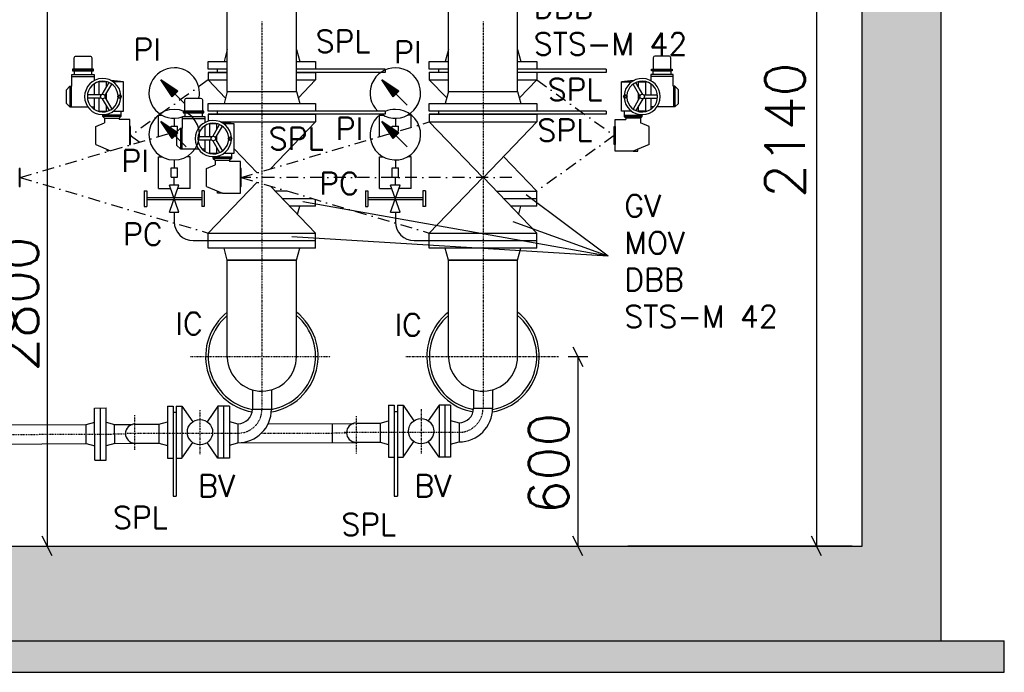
# Model space of a CAD drawing. Header units: millimetres. Extents: x -197187 to 241957296, y -45270 to 70505.
# Tile 15 of 116: x -41744 to -38627, y -34554 to -32487. Entities that reach past the tile are written whole.
import ezdxf
from ezdxf.enums import TextEntityAlignment as Align

# ---------------------------------------------------------------- set-up
doc = ezdxf.new("R2010")
doc.units = ezdxf.units.MM
doc.header["$LTSCALE"] = 0.5
doc.linetypes.add('DASHDOT', pattern=[1, 0.5, -0.25, 0, -0.25])
for name, color, linetype in [('21', 7, 'Continuous'), ('41', 7, 'Continuous'), ('BEMAßUNG', 7, 'Continuous'), ('P-MU050ENTL', 7, 'Continuous'), ('P-MU150AUSL', 7, 'Continuous'), ('P-MU150EINL', 7, 'Continuous'), ('P-MU200EINL', 7, 'Continuous')]:
    doc.layers.add(name, color=color, linetype=linetype)
doc.styles.add('ROMANS', font='ROMANS', dxfattribs={"height": 0.2})

msp = doc.modelspace()

# ---------------------------------------------------------------- hatches: boundary and pattern name
at = {"lineweight": 5}
h = msp.add_hatch(dxfattribs=at)
h.set_pattern_fill('ANSI33', color=256, scale=25)
h.set_pattern_definition([(45, (0, -547.8195476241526), (-112.2532015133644, 112.2532015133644), []), (45, (112.25325, -547.8195476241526), (-112.2532015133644, 112.2532015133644), [79.375, -39.6875])])
h.paths.add_polyline_path([(-51726.93366847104, -29453.81965384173), (-51706.93366847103, -29433.81965384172), (-51496.93366847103, -29433.81965384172), (-51476.93366847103, -29453.81965384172), (-51476.93366847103, -34153.71763020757), (-39076.93366847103, -34153.71763020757), (-39076.93366847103, -29453.81965384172), (-39056.93366847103, -29433.81965384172), (-38846.93366847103, -29433.81965384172), (-38826.93366847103, -29453.81965384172), (-38826.93366847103, -34453.71763020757), (-51726.93366847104, -34453.71763020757)])
h = msp.add_hatch(dxfattribs=at)
h.set_pattern_fill('ANSI36', color=256, scale=10)
h.set_pattern_definition([(45, (0, -99923.99949339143), (16.83798022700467, 61.73926083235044), [79.375, -15.875, 0, -15.875])])
h.paths.add_polyline_path([(-38626.93366847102, -34453.71763020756), (-51926.93366847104, -34453.71763020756), (-51926.93366847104, -34553.71763020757), (-38626.93366847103, -34553.71763020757)])

# ---------------------------------------------------------------- linework, layer by layer
for p, q in [((-41578.66805880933, -32697.53666373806), (-41578.66805880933, -32660.70526057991)), ((-41578.66805880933, -32660.70526057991), (-41507.70165124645, -32660.70526057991)), ((-41576.1344791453, -32646.42806611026), (-41510.23523091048, -32646.42806611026)), ((-41507.70165124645, -32660.70526057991), (-41507.70165124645, -32679.95436004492)), ((-39675.26072430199, -32660.69079679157), (-39746.22713186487, -32660.69079679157)), ((-39746.22713186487, -32660.69079679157), (-39746.22713186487, -32679.93989625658)), ((-39677.79430396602, -32646.41360232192), (-39743.69355220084, -32646.41360232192)), ((-39675.26072430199, -32697.52219994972), (-39675.26072430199, -32660.69079679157)), ((-41578.66805880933, -32666.43562999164), (-41507.70165124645, -32666.43562999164)), ((-41507.70165124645, -32689.96166236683), (-41507.70165124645, -32725.48628785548)), ((-41492.13948069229, -32725.48628785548), (-41492.13948069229, -32683.83744038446)), ((-41482.4711870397, -32723.59089396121), (-41460.78345401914, -32686.0266384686)), ((-41473.81093300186, -32728.59089396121), (-41452.12319998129, -32691.0266384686)), ((-41469.21800304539, -32700.635705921), (-41469.21800304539, -32683.83744038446)), ((-39780.11785010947, -32728.57643017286), (-39801.80558313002, -32691.01217468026)), ((-39771.45759607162, -32723.57643017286), (-39793.14532909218, -32686.01217468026)), ((-39784.71078006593, -32700.62124213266), (-39784.71078006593, -32683.82297659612)), ((-39761.78930241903, -32725.47182406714), (-39761.78930241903, -32683.82297659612)), ((-39675.26072430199, -32666.4211662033), (-39746.22713186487, -32666.4211662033)), ((-39746.22713186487, -32689.94719857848), (-39746.22713186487, -32725.47182406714)), ((-41584.39842822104, -32697.53666373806), (-41595.8591670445, -32708.99740256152)), ((-41595.8591670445, -32751.97517314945), (-41595.8591670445, -32708.99740256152)), ((-41584.39842822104, -32697.53666373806), (-41578.66805880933, -32697.53666373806)), ((-41584.39842822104, -32697.53666373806), (-41584.39842822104, -32763.4359119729)), ((-41580.18270642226, -32697.53666373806), (-41580.18270642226, -32763.4359119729)), ((-41469.21800304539, -32740.33686978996), (-41469.21800304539, -32720.635705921)), ((-39784.71078006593, -32740.32240600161), (-39784.71078006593, -32720.62124213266)), ((-39669.53035489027, -32697.52219994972), (-39675.26072430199, -32697.52219994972)), ((-39673.74607668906, -32697.52219994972), (-39673.74607668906, -32763.42144818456)), ((-39669.53035489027, -32697.52219994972), (-39658.06961606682, -32708.98293877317)), ((-39669.53035489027, -32697.52219994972), (-39669.53035489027, -32763.42144818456)), ((-39658.06961606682, -32751.9607093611), (-39658.06961606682, -32708.98293877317)), ((-41584.39842822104, -32763.4359119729), (-41595.8591670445, -32751.97517314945)), ((-41485.75410556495, -32725.48628785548), (-41529.12957160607, -32725.48628785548)), ((-41485.75410556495, -32735.48628785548), (-41529.12957160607, -32735.48628785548)), ((-41507.70165124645, -32735.48628785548), (-41507.70165124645, -32771.01091334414)), ((-41492.13948069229, -32777.1351353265), (-41492.13948069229, -32735.48628785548)), ((-41482.4711870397, -32737.38168174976), (-41460.78345401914, -32774.94593724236)), ((-41473.81093300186, -32732.38168174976), (-41452.12319998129, -32769.94593724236)), ((-39780.11785010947, -32732.36721796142), (-39801.80558313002, -32769.93147345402)), ((-39771.45759607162, -32737.36721796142), (-39793.14532909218, -32774.93147345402)), ((-39768.17467754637, -32725.47182406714), (-39724.79921150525, -32725.47182406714)), ((-39768.17467754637, -32735.47182406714), (-39724.79921150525, -32735.47182406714)), ((-39761.78930241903, -32777.12067153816), (-39761.78930241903, -32735.47182406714)), ((-39746.22713186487, -32735.47182406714), (-39746.22713186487, -32770.99644955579)), ((-39669.53035489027, -32763.42144818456), (-39658.06961606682, -32751.9607093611)), ((-41584.39842822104, -32763.4359119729), (-41527.5619545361, -32763.4359119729)), ((-41516.55080861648, -32763.4359119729), (-41507.70165124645, -32763.4359119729)), ((-41469.21800304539, -32777.1351353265), (-41469.21800304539, -32760.33686978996)), ((-41226.13781285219, -32779.42806611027), (-41160.23856461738, -32779.42806611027)), ((-39784.71078006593, -32777.12067153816), (-39784.71078006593, -32760.32240600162)), ((-39737.37797449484, -32763.42144818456), (-39746.22713186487, -32763.42144818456)), ((-39669.53035489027, -32763.42144818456), (-39726.36682857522, -32763.42144818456)), ((-41502.4541456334, -32825.03738314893), (-41474.9483724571, -32813.31617298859)), ((-41423.3750477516, -32789.67911537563), (-41480.67874186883, -32789.67911537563)), ((-41480.67874186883, -32793.45868371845), (-41474.9483724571, -32799.18905313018)), ((-41474.9483724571, -32799.18905313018), (-41429.10541716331, -32799.18905313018)), ((-41474.9483724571, -32799.18905313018), (-41474.9483724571, -32813.31617298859)), ((-41423.3750477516, -32793.45868371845), (-41429.10541716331, -32799.18905313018)), ((-41429.10541716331, -32799.18905313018), (-41429.10541716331, -32803.54849785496)), ((-41228.67139251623, -32830.53666373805), (-41228.67139251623, -32793.70526057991)), ((-41228.67139251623, -32793.70526057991), (-41157.70498495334, -32793.70526057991)), ((-41228.67139251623, -32799.43562999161), (-41157.70498495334, -32799.43562999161)), ((-41157.70498495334, -32793.70526057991), (-41157.70498495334, -32812.95436004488)), ((-41142.14281439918, -32858.48628785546), (-41142.14281439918, -32816.83744038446)), ((-41119.22133675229, -32833.63570592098), (-41119.22133675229, -32816.83744038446)), ((-39830.55373535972, -32789.66465158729), (-39773.25004124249, -32789.66465158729)), ((-39830.55373535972, -32793.4442199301), (-39824.823365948, -32799.17458934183)), ((-39778.98041065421, -32799.17458934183), (-39824.823365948, -32799.17458934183)), ((-39824.823365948, -32799.17458934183), (-39824.823365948, -32803.53403406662)), ((-39773.25004124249, -32793.4442199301), (-39778.98041065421, -32799.17458934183)), ((-39778.98041065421, -32799.17458934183), (-39778.98041065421, -32813.30170920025)), ((-39751.47463747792, -32825.02291936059), (-39778.98041065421, -32813.30170920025)), ((-41502.4541456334, -32882.34107726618), (-41502.4541456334, -32825.03738314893)), ((-41234.40176192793, -32830.53666373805), (-41245.86250075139, -32841.99740256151)), ((-41245.86250075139, -32884.97517314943), (-41245.86250075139, -32841.99740256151)), ((-41234.40176192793, -32830.53666373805), (-41228.67139251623, -32830.53666373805)), ((-41234.40176192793, -32830.53666373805), (-41234.40176192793, -32896.43591197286)), ((-41230.18604012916, -32830.53666373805), (-41230.18604012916, -32896.43591197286)), ((-41157.70498495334, -32822.96166236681), (-41157.70498495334, -32858.48628785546)), ((-41132.47452074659, -32856.59089396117), (-41110.78678772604, -32819.02663846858)), ((-41123.81426670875, -32861.59089396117), (-41102.12653368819, -32824.02663846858)), ((-39751.47463747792, -32882.32661347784), (-39751.47463747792, -32825.02291936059)), ((-41135.75743927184, -32858.48628785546), (-41179.13290531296, -32858.48628785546)), ((-41135.75743927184, -32868.48628785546), (-41179.13290531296, -32868.48628785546)), ((-41157.70498495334, -32868.48628785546), (-41157.70498495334, -32904.01091334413)), ((-41142.14281439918, -32910.13513532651), (-41142.14281439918, -32868.48628785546)), ((-41132.47452074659, -32870.38168174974), (-41110.78678772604, -32907.94593724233)), ((-41123.81426670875, -32865.38168174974), (-41102.12653368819, -32902.94593724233)), ((-41119.22133675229, -32873.33686978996), (-41119.22133675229, -32853.63570592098)), ((-41502.4541456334, -32882.34107726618), (-41456.14861312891, -32902.07354850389)), ((-41467.17907631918, -32903.82996256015), (-41467.17907631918, -32897.37306703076)), ((-41462.09120375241, -32903.82996256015), (-41467.17907631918, -32903.82996256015)), ((-41234.40176192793, -32896.43591197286), (-41245.86250075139, -32884.97517314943)), ((-41234.40176192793, -32896.43591197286), (-41177.565288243, -32896.43591197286)), ((-41166.55414232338, -32896.43591197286), (-41157.70498495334, -32896.43591197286)), ((-41119.22133675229, -32910.13513532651), (-41119.22133675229, -32893.33686978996)), ((-39751.47463747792, -32882.32661347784), (-39801.9018883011, -32903.81549877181)), ((-39801.9018883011, -32903.81549877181), (-39786.74970679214, -32903.81549877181)), ((-39786.74970679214, -32903.81549877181), (-39786.74970679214, -32897.35860324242)), ((-41073.37838145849, -32922.67911537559), (-41130.68207557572, -32922.67911537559)), ((-41130.68207557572, -32926.45868371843), (-41124.95170616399, -32932.18905313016)), ((-41124.95170616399, -32932.18905313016), (-41079.10875087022, -32932.18905313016)), ((-41124.95170616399, -32932.18905313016), (-41124.95170616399, -32946.31617298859)), ((-41073.37838145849, -32926.45868371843), (-41079.10875087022, -32932.18905313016)), ((-41079.10875087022, -32932.18905313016), (-41079.10875087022, -32936.54849785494)), ((-41152.45747934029, -32958.03738314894), (-41124.95170616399, -32946.31617298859)), ((-41152.45747934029, -33015.34107726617), (-41152.45747934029, -32958.03738314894)), ((-41152.45747934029, -33015.34107726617), (-41102.03022851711, -33036.82996256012)), ((-41117.18241002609, -33036.82996256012), (-41117.18241002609, -33030.37306703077)), ((-41102.03022851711, -33036.82996256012), (-41117.18241002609, -33036.82996256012))]:
    msp.add_line(p, q)
for points in [[(-41570.91807230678, -32643.5628814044), (-41570.91807230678, -32608.0330456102, -0.414213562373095), (-41565.18770289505, -32602.30267619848), (-41521.18200716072, -32602.30267619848, -0.414213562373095), (-41515.45163774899, -32608.0330456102), (-41515.45163774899, -32643.5628814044)], [(-39683.01071080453, -32643.54841761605), (-39683.01071080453, -32608.01858182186, 0.414213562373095), (-39688.74108021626, -32602.28821241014), (-39732.7467759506, -32602.28821241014, 0.414213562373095), (-39738.47714536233, -32608.01858182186), (-39738.47714536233, -32643.54841761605)], [(-41220.92140601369, -32776.56288140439), (-41220.92140601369, -32741.03304561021, -0.414213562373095), (-41215.19103660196, -32735.30267619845), (-41171.18534086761, -32735.30267619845, -0.414213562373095), (-41165.45497145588, -32741.03304561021), (-41165.45497145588, -32776.56288140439)]]:
    msp.add_lwpolyline(points, format="xyb", close=True)
for points in [[(-41510.23523091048, -32649.29325081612), (-41510.23523091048, -32643.5628814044), (-41576.1344791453, -32643.5628814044), (-41576.1344791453, -32649.29325081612)], [(-41515.45163774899, -32660.70526057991), (-41515.45163774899, -32649.29325081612), (-41570.91807230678, -32649.29325081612), (-41570.91807230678, -32660.70526057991)], [(-39743.69355220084, -32649.27878702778), (-39743.69355220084, -32643.54841761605), (-39677.79430396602, -32643.54841761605), (-39677.79430396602, -32649.27878702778)], [(-39738.47714536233, -32660.69079679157), (-39738.47714536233, -32649.27878702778), (-39683.01071080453, -32649.27878702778), (-39683.01071080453, -32660.69079679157)], [(-41160.23856461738, -32782.29325081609), (-41160.23856461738, -32776.56288140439), (-41226.13781285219, -32776.56288140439), (-41226.13781285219, -32782.29325081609)], [(-41165.45497145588, -32793.70526057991), (-41165.45497145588, -32782.29325081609), (-41220.92140601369, -32782.29325081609), (-41220.92140601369, -32793.70526057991)], [(-41392.43105292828, -32882.34107726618), (-41392.43105292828, -32825.03738314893), (-41394.72320069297, -32825.03738314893), (-41394.72320069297, -32882.34107726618)], [(-39861.49773018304, -32882.32661347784), (-39861.49773018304, -32825.02291936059), (-39859.20558241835, -32825.02291936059), (-39859.20558241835, -32882.32661347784)], [(-41742.43438663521, -33015.34107726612), (-41742.43438663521, -32958.03738314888), (-41744.72653439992, -32958.03738314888), (-41744.72653439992, -33015.34107726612)], [(-41042.43438663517, -33015.34107726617), (-41042.43438663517, -32958.03738314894), (-41044.72653439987, -32958.03738314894), (-41044.72653439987, -33015.34107726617)]]:
    msp.add_lwpolyline(points, close=True)
for points in [[(-41466.66560760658, -32683.83744038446), (-41494.69187613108, -32683.83744038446)], [(-41447.39814107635, -32777.1351353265), (-41414.77949363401, -32777.1351353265), (-41414.77949363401, -32683.83744038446), (-41447.39814107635, -32683.83744038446)], [(-39806.53064203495, -32777.12067153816), (-39839.14928947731, -32777.12067153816), (-39839.14928947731, -32683.82297659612), (-39806.53064203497, -32683.82297659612)], [(-39787.26317550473, -32683.82297659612), (-39759.23690698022, -32683.82297659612)], [(-41494.69187613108, -32777.1351353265), (-41466.66560760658, -32777.1351353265)], [(-41423.3750477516, -32777.1351353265), (-41423.3750477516, -32793.45868371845), (-41480.67874186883, -32793.45868371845), (-41480.67874186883, -32787.78998197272)], [(-41480.67874186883, -32779.19442785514), (-41480.67874186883, -32777.1351353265)], [(-39830.55373535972, -32777.12067153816), (-39830.55373535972, -32793.4442199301), (-39773.25004124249, -32793.4442199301), (-39773.25004124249, -32787.77551818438)], [(-39759.23690698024, -32777.12067153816), (-39787.26317550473, -32777.12067153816)], [(-39773.25004124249, -32779.1799640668), (-39773.25004124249, -32777.12067153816)], [(-41394.72320069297, -32883.91842649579), (-41394.72320069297, -32803.54849785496), (-41429.10541716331, -32803.54849785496)], [(-41116.66894131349, -32816.83744038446), (-41144.69520983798, -32816.83744038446)], [(-41097.40147478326, -32910.13513532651), (-41064.78282734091, -32910.13513532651), (-41064.78282734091, -32816.83744038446), (-41097.40147478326, -32816.83744038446)], [(-39801.9018883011, -32903.81549877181), (-39859.20558241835, -32903.81549877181), (-39859.20558241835, -32803.53403406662), (-39824.823365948, -32803.53403406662)], [(-41144.69520983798, -32910.13513532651), (-41116.66894131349, -32910.13513532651)], [(-41073.37838145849, -32910.13513532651), (-41073.37838145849, -32926.45868371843), (-41130.68207557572, -32926.45868371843), (-41130.68207557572, -32920.78998197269)], [(-41130.68207557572, -32912.19442785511), (-41130.68207557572, -32910.13513532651)], [(-41102.03022851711, -33036.82996256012), (-41044.72653439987, -33036.82996256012), (-41044.72653439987, -32936.54849785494), (-41079.10875087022, -32936.54849785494)]]:
    msp.add_lwpolyline(points)
for centre, radius in [((-41480.67874186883, -32730.48628785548), 7.124557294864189), ((-39773.25004124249, -32730.47182406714), 7.124557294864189), ((-41427.67282481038, -32730.48628785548), 5.571192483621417), ((-41427.67282481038, -32730.48628785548), 3.311783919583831), ((-39826.25595830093, -32730.47182406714), 5.571192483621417), ((-39826.25595830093, -32730.47182406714), 3.311783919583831), ((-41130.68207557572, -32863.48628785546), 7.124557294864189), ((-41077.67615851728, -32863.48628785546), 5.571192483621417), ((-41077.67615851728, -32863.48628785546), 3.311783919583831)]:
    msp.add_circle(centre, radius)
for centre, radius, start, end in [((-41480.67874186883, -32730.48628785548), 57.30369411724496, 3.686082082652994, 356.313917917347), ((-41480.67874186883, -32730.48628785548), 48.70813999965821, 3.998239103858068, 356.0017608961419), ((-41480.67874186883, -33132.19711234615), 453.1766833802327, 93.38434643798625, 93.41857324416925), ((-41480.67874186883, -33132.19711234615), 453.1766833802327, 81.63861668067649, 86.61565356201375), ((-39773.25004124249, -33132.18264855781), 453.1766833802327, 93.38434643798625, 98.36138331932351), ((-39773.25004124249, -32730.47182406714), 57.30369411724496, 183.686082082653, 176.313917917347), ((-39773.25004124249, -32730.47182406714), 48.70813999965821, 183.9982391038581, 176.0017608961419), ((-39773.25004124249, -33132.18264855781), 453.1766833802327, 86.58142675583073, 86.61565356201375), ((-41130.68207557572, -32863.48628785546), 57.30369411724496, 3.686082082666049, 356.313917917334), ((-41130.68207557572, -32863.48628785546), 48.70813999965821, 3.998239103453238, 356.0017608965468), ((-41130.68207557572, -33265.19711234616), 453.1766833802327, 93.38434643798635, 93.4185732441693), ((-41130.68207557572, -33265.19711234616), 453.1766833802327, 81.63861668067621, 86.61565356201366)]:
    msp.add_arc(centre, radius, start, end)
at = {"layer": '21', "linetype": 'DASHDOT', "ltscale": 10}
for p, q in [((-41202.75666847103, -33553.71763020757), (-40759.85416847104, -33553.71763020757)), ((-40521.79406847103, -33553.71763020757), (-40038.29206847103, -33553.71763020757))]:
    msp.add_line(p, q, dxfattribs=at)
at = {"layer": '21', "linetype": 'Continuous', "ltscale": 10}
for p, q in [((-41007.08366847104, -33720.70403020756), (-40946.78366847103, -33720.70403020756)), ((-51476.93366847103, -34153.71763020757), (-39076.93366847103, -34153.71763020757)), ((-39108.18366847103, -34153.71763020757), (-39818.18366847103, -34153.71763020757)), ((-38626.93366847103, -34553.71763020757), (-38626.93366847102, -34453.71763020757))]:
    msp.add_line(p, q, dxfattribs=at)
at = {"layer": '41', "linetype": 'Continuous', "ltscale": 10}
for p, q in [((-39076.93366847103, -34153.71763020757), (-39076.93366847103, -29453.81965384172)), ((-38826.93366847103, -34453.71763020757), (-38826.93366847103, -29453.81965384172)), ((-41007.08366847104, -33659.04633020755), (-41007.08366847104, -33722.70403020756)), ((-40946.78366847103, -33659.03003020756), (-40946.78366847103, -33722.70403020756)), ((-51926.93366847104, -34453.71763020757), (-38626.93366847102, -34453.71763020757)), ((-51726.93366847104, -34453.71763020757), (-38826.93366847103, -34453.71763020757)), ((-51926.93366847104, -34553.71763020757), (-38626.93366847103, -34553.71763020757))]:
    msp.add_line(p, q, dxfattribs=at)
at = {"layer": 'BEMAßUNG', "linetype": 'Continuous', "ltscale": 10}
for p, q in [((-41656.93366847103, -31033.63175536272), (-41656.93366847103, -34153.71763020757)), ((-39221.51137379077, -32013.71763020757), (-39221.51137379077, -34153.71763020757)), ((-39992.55866847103, -33522.46763020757), (-39961.30866847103, -33584.96763020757)), ((-40007.04206847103, -33553.71763020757), (-39945.68366847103, -33553.71763020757)), ((-39976.93366847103, -33553.71763020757), (-39976.93366847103, -34153.71763020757)), ((-41641.30866847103, -34184.96763020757), (-41672.55866847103, -34122.46763020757)), ((-39961.30866847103, -34184.96763020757), (-39992.55866847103, -34122.46763020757)), ((-39205.88637379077, -34184.96763020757), (-39237.13637379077, -34122.46763020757))]:
    msp.add_line(p, q, dxfattribs=at)
at = {"layer": 'P-MU050ENTL', "linetype": 'Continuous', "ltscale": 10}
for p, q in [((-40307.08366847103, -33659.04633020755), (-40307.08366847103, -33717.71763020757)), ((-40246.78366847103, -33659.03003020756), (-40246.78366847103, -33717.71763020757)), ((-41506.30546847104, -33716.77963020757), (-41470.30576847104, -33716.61673020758)), ((-41505.55906847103, -33881.77793020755), (-41506.30546847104, -33716.77963020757)), ((-41487.55926847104, -33881.69643020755), (-41488.30566847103, -33716.69813020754)), ((-41469.55936847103, -33881.61503020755), (-41470.30576847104, -33716.61673020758)), ((-41275.93366847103, -33710.80263020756), (-41275.93366847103, -33875.80263020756)), ((-41275.93366847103, -33710.80263020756), (-41257.93366847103, -33710.80263020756)), ((-41257.93366847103, -33710.80263020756), (-41257.93366847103, -33995.75103020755)), ((-41247.93366847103, -33710.80263020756), (-41247.93366847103, -33995.75103020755)), ((-41247.93366847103, -33710.80263020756), (-41229.93366847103, -33710.80263020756)), ((-41229.93366847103, -33710.80263020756), (-41229.93366847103, -33875.80263020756)), ((-41229.93366847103, -33710.80263020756), (-41195.67096847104, -33760.39343020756)), ((-41115.93366847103, -33710.80263020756), (-41150.19636847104, -33760.39343020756)), ((-41079.93366847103, -33710.80263020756), (-41115.93366847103, -33710.80263020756)), ((-41115.93366847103, -33710.80263020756), (-41115.93366847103, -33875.80263020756)), ((-41097.93366847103, -33710.80263020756), (-41097.93366847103, -33875.80263020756)), ((-41079.93366847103, -33710.80263020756), (-41079.93366847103, -33875.80263020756)), ((-40575.93366847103, -33707.81623020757), (-40575.93366847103, -33872.81623020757)), ((-40575.93366847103, -33707.81623020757), (-40557.93366847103, -33707.81623020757)), ((-40557.93366847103, -33707.81623020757), (-40557.93366847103, -33995.75103020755)), ((-40547.93366847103, -33707.81623020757), (-40547.93366847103, -33995.75103020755)), ((-40547.93366847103, -33707.81623020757), (-40529.93366847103, -33707.81623020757)), ((-40529.93366847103, -33707.81623020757), (-40529.93366847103, -33872.81623020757)), ((-40529.93366847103, -33707.81623020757), (-40495.67096847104, -33757.40703020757)), ((-40415.93366847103, -33707.81623020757), (-40450.19636847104, -33757.40703020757)), ((-40379.93366847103, -33707.81623020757), (-40415.93366847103, -33707.81623020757)), ((-40415.93366847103, -33707.81623020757), (-40415.93366847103, -33872.81623020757)), ((-40397.93366847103, -33707.81623020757), (-40397.93366847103, -33872.81623020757)), ((-40379.93366847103, -33707.81623020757), (-40379.93366847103, -33872.81623020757)), ((-40307.08366847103, -33717.71763020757), (-40246.78366847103, -33717.71763020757)), ((-41247.93366847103, -33731.30263020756), (-41257.93366847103, -33731.30263020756)), ((-40547.93366847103, -33728.31623020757), (-40557.93366847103, -33728.31623020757)), ((-44673.03626847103, -33783.45923020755), (-41533.06836847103, -33769.25113020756)), ((-41533.06836847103, -33769.25123020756), (-41506.10186847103, -33761.77913020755)), ((-41532.79556847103, -33829.55053020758), (-41533.06836847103, -33769.25123020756)), ((-41470.10216847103, -33761.61623020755), (-41443.06936847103, -33768.84403020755)), ((-41443.06946847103, -33768.84393020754), (-41386.40436847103, -33768.58753020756)), ((-41442.79656847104, -33829.14333020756), (-41443.06946847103, -33768.84393020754)), ((-41379.06526847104, -33767.61023020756), (-41302.93366847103, -33767.61023020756)), ((-41302.93366847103, -33767.61023020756), (-41275.93366847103, -33760.37553020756)), ((-41302.93366847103, -33767.61023020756), (-41302.93366847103, -33827.91083020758)), ((-41079.93366847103, -33759.31883020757), (-41052.93366847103, -33766.55373020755)), ((-41052.93366847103, -33766.55373020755), (-41052.93366847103, -33826.85423020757)), ((-40956.30376847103, -33766.64143020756), (-40685.80576847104, -33765.41743020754)), ((-40754.93366847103, -33765.73023020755), (-40754.93366847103, -33826.03083020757)), ((-40678.93366847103, -33764.62383020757), (-40602.93366847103, -33764.62383020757)), ((-40602.93366847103, -33764.62383020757), (-40575.93366847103, -33757.38913020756)), ((-40602.93366847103, -33764.62383020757), (-40602.93366847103, -33824.92443020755)), ((-40379.93366847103, -33756.33243020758), (-40352.93366847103, -33763.56733020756)), ((-40352.93366847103, -33763.56733020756), (-40352.93366847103, -33823.86783020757)), ((-44672.76346847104, -33843.75853020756), (-41532.79556847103, -33829.55053020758)), ((-41532.79556847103, -33829.55053020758), (-41505.76266847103, -33836.77843020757)), ((-41442.79656847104, -33829.14333020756), (-41469.76296847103, -33836.61553020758)), ((-41442.79656847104, -33829.14323020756), (-41300.73316847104, -33828.50043020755)), ((-41378.79246847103, -33827.91083020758), (-41302.93366847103, -33827.91083020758)), ((-41302.93366847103, -33827.91083020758), (-41275.93366847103, -33835.14553020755)), ((-41229.93366847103, -33875.80263020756), (-41195.67106847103, -33826.21183020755)), ((-41115.93366847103, -33875.80263020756), (-41150.19626847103, -33826.21183020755)), ((-41079.93366847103, -33834.08913020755), (-41052.93366847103, -33826.85423020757)), ((-41054.92646847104, -33827.38823020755), (-40678.78896847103, -33825.68623020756)), ((-40678.93366847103, -33824.92443020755), (-40602.93366847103, -33824.92443020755)), ((-40602.93366847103, -33824.92443020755), (-40575.93366847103, -33832.15913020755)), ((-40529.93366847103, -33872.81623020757), (-40495.67106847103, -33823.22543020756)), ((-40415.93366847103, -33872.81623020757), (-40450.19626847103, -33823.22543020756)), ((-40379.93366847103, -33831.10273020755), (-40352.93366847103, -33823.86783020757)), ((-41275.93366847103, -33875.80263020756), (-41257.93366847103, -33875.80263020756)), ((-41247.93366847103, -33875.80263020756), (-41229.93366847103, -33875.80263020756)), ((-41079.93366847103, -33875.80263020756), (-41115.93366847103, -33875.80263020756)), ((-40575.93366847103, -33872.81623020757), (-40557.93366847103, -33872.81623020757)), ((-40547.93366847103, -33872.81623020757), (-40529.93366847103, -33872.81623020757)), ((-40379.93366847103, -33872.81623020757), (-40415.93366847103, -33872.81623020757)), ((-41505.55906847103, -33881.77793020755), (-41469.55936847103, -33881.61503020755)), ((-41257.93366847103, -33995.75103020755), (-41247.93366847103, -33995.75103020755)), ((-40557.93366847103, -33995.75103020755), (-40547.93366847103, -33995.75103020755))]:
    msp.add_line(p, q, dxfattribs=at)
at = {"layer": 'P-MU050ENTL', "linetype": 'DASHDOT', "ltscale": 10}
for p, q in [((-40472.93366847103, -33720.31623020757), (-40472.93366847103, -33860.31623020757)), ((-41378.69836847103, -33848.69813020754), (-41379.19086847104, -33739.85343020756)), ((-41172.93366847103, -33723.30263020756), (-41172.93366847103, -33863.30263020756)), ((-40678.93366847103, -33742.20253020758), (-40678.93366847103, -33861.26003020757)), ((-49352.78366847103, -33834.78483020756), (-41408.92316847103, -33798.83963020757)), ((-41408.92396847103, -33796.70403020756), (-41052.93366847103, -33796.70403020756)), ((-40977.00636847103, -33796.88533020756), (-40709.07026847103, -33795.67293020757)), ((-40716.17576847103, -33793.71763020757), (-40352.93366847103, -33793.71763020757))]:
    msp.add_line(p, q, dxfattribs=at)
at = {"layer": 'P-MU050ENTL', "linetype": 'Continuous', "ltscale": 10}
for centre in [(-40472.93366847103, -33790.31623020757), (-41172.93366847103, -33793.30263020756)]:
    msp.add_circle(centre, 40.0000448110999, dxfattribs=at)
at = {"layer": 'P-MU050ENTL', "linetype": 'DASHDOT', "ltscale": 10}
for centre in [(-41052.93366847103, -33720.70403020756), (-40352.93366847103, -33717.71763020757)]:
    msp.add_arc(centre, 76, 270, 0, dxfattribs=at)
at = {"layer": 'P-MU050ENTL', "linetype": 'Continuous', "ltscale": 10}
for centre, radius, start, end in [((-41052.93366847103, -33720.70403020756), 45.85, 270, 0), ((-41052.93366847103, -33720.70403020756), 106.15, 270, 0), ((-40352.93366847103, -33717.71763020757), 45.85, 270, 0), ((-40352.93366847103, -33717.71763020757), 106.15, 270, 0), ((-41378.79246847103, -33797.76083020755), 30.15, 90, 270), ((-40678.93366847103, -33794.77383020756), 30.15, 90, 270), ((-40678.78896847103, -33795.53623020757), 30.15, 270, 282.9072333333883)]:
    msp.add_arc(centre, radius, start, end, dxfattribs=at)
at = {"layer": 'P-MU150AUSL'}
for q in [(-40847.43041467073, -33064.12892993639), (-40139.98786584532, -33041.74832803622), (-40181.31749130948, -33127.29071001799), (-40882.23169723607, -33175.096303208)]:
    msp.add_line((-39880.75240166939, -33235.45360062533), q, dxfattribs=at)
at = {"layer": 'P-MU150EINL', "linetype": 'DASHDOT', "ltscale": 10}
for p, q in [((-40976.96206847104, -32492.84216783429), (-40976.96206847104, -33722.67563020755)), ((-40276.96206847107, -32492.84216783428), (-40276.96206847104, -33717.68923020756))]:
    msp.add_line(p, q, dxfattribs=at)
at = {"layer": 'P-MU200EINL', "linetype": 'Continuous', "ltscale": 10}
for p, q in [((-41086.51206847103, -32714.68923020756), (-41086.51206847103, -31600.71763020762)), ((-40867.41206847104, -32714.68923020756), (-40867.41206847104, -31600.71763020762)), ((-40386.51206847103, -32714.68923020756), (-40386.51206847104, -31727.71763020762)), ((-40167.41206847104, -32714.68923020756), (-40167.41206847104, -31727.71763020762)), ((-41086.51206847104, -32581.88321356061), (-41096.69406847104, -32619.88321356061)), ((-40867.41206847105, -32581.88321356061), (-40857.23006847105, -32619.88321356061)), ((-40386.51206847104, -32581.68923020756), (-40396.69406847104, -32619.68923020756)), ((-40167.41206847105, -32581.68923020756), (-40157.23006847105, -32619.68923020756)), ((-41086.51206847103, -32643.88321356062), (-41146.96206847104, -32643.88321356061)), ((-41146.96206847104, -32653.88321356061), (-41146.96206847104, -32677.88321356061)), ((-41146.96206847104, -32653.88321356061), (-41086.51206847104, -32653.88321356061)), ((-41086.51206847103, -32653.88321356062), (-41146.96206847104, -32653.88321356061)), ((-41117.29676847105, -32653.88321356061), (-41117.29676847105, -32643.88321356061)), ((-40586.96206847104, -32643.88321356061), (-40867.41206847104, -32643.88321356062)), ((-40867.41206847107, -32653.88321356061), (-40806.96206847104, -32653.88321356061)), ((-40586.96206847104, -32653.88321356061), (-40867.41206847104, -32653.88321356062)), ((-40806.96206847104, -32653.88321356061), (-40806.96206847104, -32677.88321356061)), ((-40586.96206847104, -32643.88321356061), (-40586.96206847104, -32653.88321356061)), ((-40386.51206847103, -32643.8832135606), (-40446.96206847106, -32643.8832135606)), ((-40446.96206847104, -32653.68923020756), (-40446.96206847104, -32677.68923020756)), ((-40446.96206847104, -32653.68923020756), (-40386.51206847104, -32653.68923020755)), ((-40386.51206847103, -32653.8832135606), (-40446.96206847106, -32653.8832135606)), ((-40417.29676847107, -32653.8832135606), (-40417.29676847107, -32643.8832135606)), ((-39886.96206847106, -32643.8832135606), (-40167.41206847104, -32643.8832135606)), ((-40167.41206847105, -32653.68923020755), (-40106.96206847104, -32653.68923020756)), ((-39886.96206847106, -32653.8832135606), (-40167.41206847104, -32653.8832135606)), ((-40106.96206847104, -32653.68923020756), (-40106.96206847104, -32677.68923020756)), ((-39886.96206847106, -32643.8832135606), (-39886.96206847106, -32653.8832135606)), ((-41243.38246847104, -32713.49231356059), (-41296.83656847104, -32677.85631356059)), ((-41220.92140601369, -32753.77147601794), (-41296.83656847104, -32677.85631356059)), ((-41261.20056847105, -32731.31041356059), (-41296.83656847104, -32677.85631356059)), ((-41252.53586847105, -32722.64571356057), (-41294.67686847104, -32680.50471356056)), ((-41251.31396847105, -32721.42391356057), (-41290.97156847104, -32681.76631356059)), ((-41253.75776847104, -32723.86761356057), (-41290.97156847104, -32686.65381356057)), ((-41250.09216847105, -32720.20201356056), (-41283.64006847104, -32686.65391356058)), ((-41248.87026847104, -32718.98011356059), (-41276.30876847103, -32691.54151356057)), ((-41146.96206847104, -32677.88321356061), (-41091.98870941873, -32735.12847161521)), ((-41146.96206847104, -32677.88321356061), (-41086.51206847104, -32677.88321356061)), ((-40867.41206847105, -32677.88321356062), (-40806.96206847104, -32677.88321356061)), ((-40861.93542752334, -32735.12847161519), (-40806.96206847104, -32677.88321356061)), ((-40543.38246847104, -32713.49231356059), (-40596.83656847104, -32677.85631356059)), ((-40516.83206847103, -32757.8608135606), (-40596.83656847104, -32677.85631356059)), ((-40561.20056847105, -32731.31041356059), (-40596.83656847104, -32677.85631356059)), ((-40552.53586847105, -32722.64571356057), (-40594.67686847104, -32680.50471356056)), ((-40551.31396847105, -32721.42391356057), (-40590.97156847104, -32681.76631356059)), ((-40553.75776847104, -32723.86761356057), (-40590.97156847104, -32686.65381356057)), ((-40550.09216847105, -32720.20201356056), (-40583.64006847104, -32686.65391356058)), ((-40548.87026847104, -32718.98011356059), (-40576.30876847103, -32691.54151356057)), ((-40446.96206847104, -32677.68923020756), (-40391.94807104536, -32734.97680610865)), ((-40446.96206847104, -32677.68923020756), (-40386.51206847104, -32677.68923020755)), ((-40167.41206847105, -32677.68923020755), (-40106.96206847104, -32677.68923020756)), ((-40161.97606589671, -32734.97680610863), (-40106.96206847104, -32677.68923020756)), ((-41254.97966847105, -32725.08951356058), (-41286.08406847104, -32693.98511356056)), ((-41256.20156847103, -32726.31141356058), (-41281.19646847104, -32701.31651356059)), ((-41257.42346847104, -32727.53331356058), (-41276.30886847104, -32708.64791356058)), ((-41253.75776847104, -32723.86761356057), (-41275.87916847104, -32701.74621356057)), ((-41250.09216847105, -32720.20201356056), (-41273.13636847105, -32697.15771356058)), ((-41258.64536847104, -32728.75521356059), (-41271.42126847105, -32715.97931356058)), ((-41247.64836847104, -32717.75821356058), (-41268.97786847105, -32696.42881356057)), ((-41259.86726847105, -32729.97711356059), (-41266.53376847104, -32723.3106135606)), ((-41246.42646847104, -32716.53631356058), (-41261.64656847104, -32701.31631356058)), ((-41246.42646847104, -32716.53631356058), (-41261.64656847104, -32701.31631356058)), ((-41261.20056847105, -32731.31041356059), (-41243.38246847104, -32713.49231356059)), ((-41245.20456847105, -32715.31451356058), (-41254.31526847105, -32706.20381356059)), ((-41243.98276847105, -32714.09261356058), (-41246.98396847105, -32711.09131356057)), ((-40554.97966847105, -32725.08951356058), (-40586.08406847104, -32693.98511356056)), ((-40556.20156847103, -32726.31141356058), (-40581.19646847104, -32701.31651356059)), ((-40557.42346847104, -32727.53331356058), (-40576.30886847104, -32708.64791356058)), ((-40553.75776847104, -32723.86761356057), (-40575.87916847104, -32701.74621356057)), ((-40550.09216847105, -32720.20201356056), (-40573.13636847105, -32697.15771356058)), ((-40558.64536847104, -32728.75521356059), (-40571.42126847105, -32715.97931356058)), ((-40547.64836847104, -32717.75821356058), (-40568.97786847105, -32696.42881356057)), ((-40559.86726847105, -32729.97711356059), (-40566.53376847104, -32723.3106135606)), ((-40546.42646847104, -32716.53631356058), (-40561.64656847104, -32701.31631356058)), ((-40546.42646847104, -32716.53631356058), (-40561.64656847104, -32701.31631356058)), ((-40561.20056847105, -32731.31041356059), (-40543.38246847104, -32713.49231356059)), ((-40545.20456847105, -32715.31451356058), (-40554.31526847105, -32706.20381356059)), ((-40543.98276847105, -32714.09261356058), (-40546.98396847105, -32711.09131356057)), ((-40586.96206847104, -32776.68923020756), (-41146.96206847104, -32776.68923020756)), ((-40586.96206847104, -32786.68923020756), (-41146.96206847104, -32786.68923020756)), ((-41117.29676847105, -32786.68923020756), (-41117.29676847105, -32776.68923020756)), ((-40586.96206847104, -32776.68923020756), (-40586.96206847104, -32786.68923020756)), ((-39886.96206847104, -32776.68923020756), (-40446.96206847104, -32776.68923020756)), ((-39886.96206847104, -32786.68923020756), (-40446.96206847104, -32786.68923020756)), ((-40417.29676847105, -32786.68923020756), (-40417.29676847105, -32776.68923020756)), ((-39886.96206847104, -32776.68923020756), (-39886.96206847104, -32786.68923020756)), ((-41304.46206847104, -32857.24051253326), (-41304.46206847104, -32789.38331356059)), ((-41304.46206847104, -32789.38331356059), (-41293.19186847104, -32789.38331356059)), ((-41243.38246847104, -32845.19343020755), (-41296.83656847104, -32809.55743020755)), ((-41216.83206847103, -32889.56193020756), (-41296.83656847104, -32809.55743020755)), ((-41261.20056847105, -32863.01153020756), (-41296.83656847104, -32809.55743020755)), ((-41252.53586847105, -32854.34683020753), (-41294.67686847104, -32812.20583020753)), ((-41251.31396847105, -32853.12503020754), (-41290.97156847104, -32813.46743020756)), ((-41254.46206847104, -32799.38331356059), (-41254.46206847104, -32824.38331356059)), ((-40949.63838667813, -32959.26210136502), (-40806.96206847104, -32810.68923020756)), ((-40604.46206847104, -32857.24051253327), (-40604.46206847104, -32789.38331356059)), ((-40604.46206847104, -32789.38331356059), (-40593.19186847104, -32789.38331356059)), ((-40543.38246847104, -32845.19343020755), (-40596.83656847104, -32809.55743020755)), ((-40516.83206847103, -32889.56193020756), (-40596.83656847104, -32809.55743020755)), ((-40561.20056847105, -32863.01153020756), (-40596.83656847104, -32809.55743020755)), ((-40552.53586847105, -32854.34683020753), (-40594.67686847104, -32812.20583020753)), ((-40551.31396847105, -32853.12503020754), (-40590.97156847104, -32813.46743020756)), ((-40554.46206847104, -32799.38331356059), (-40554.46206847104, -32824.38331356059)), ((-40504.46206847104, -32789.38331356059), (-40515.73226847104, -32789.38331356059)), ((-40504.46206847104, -32827.68414280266), (-40504.46206847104, -32789.38331356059)), ((-40446.96206847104, -32810.68923020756), (-40277.94714798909, -32986.68923020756)), ((-40275.97698895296, -32986.68923020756), (-40106.96206847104, -32810.68923020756)), ((-41253.75776847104, -32855.56873020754), (-41290.97156847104, -32818.35493020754)), ((-41254.97966847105, -32856.79063020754), (-41286.08406847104, -32825.68623020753)), ((-41250.09216847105, -32851.90313020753), (-41283.64006847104, -32818.35503020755)), ((-41256.20156847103, -32858.01253020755), (-41281.19646847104, -32833.01763020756)), ((-41257.42346847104, -32859.23443020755), (-41276.30886847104, -32840.34903020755)), ((-41248.87026847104, -32850.68123020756), (-41276.30876847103, -32823.24263020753)), ((-41253.75776847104, -32855.56873020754), (-41275.87916847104, -32833.44733020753)), ((-41250.09216847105, -32851.90313020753), (-41273.13636847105, -32828.85883020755)), ((-41258.64536847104, -32860.45633020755), (-41271.42126847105, -32847.68043020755)), ((-41247.64836847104, -32849.45933020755), (-41268.97786847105, -32828.12993020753)), ((-41264.46206847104, -32824.38331356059), (-41244.46206847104, -32824.38331356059)), ((-41264.46206847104, -32845.41796464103), (-41264.46206847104, -32824.38331356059)), ((-41246.42646847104, -32848.23743020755), (-41261.64656847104, -32833.01743020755)), ((-41246.42646847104, -32848.23743020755), (-41261.64656847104, -32833.01743020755)), ((-41261.20056847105, -32863.01153020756), (-41243.38246847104, -32845.19343020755)), ((-41245.20456847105, -32847.01563020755), (-41254.31526847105, -32837.90493020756)), ((-41243.98276847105, -32845.79373020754), (-41246.98396847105, -32842.79243020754)), ((-41244.46206847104, -32840.59697028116), (-41244.46206847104, -32824.38331356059)), ((-40553.75776847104, -32855.56873020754), (-40590.97156847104, -32818.35493020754)), ((-40554.97966847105, -32856.79063020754), (-40586.08406847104, -32825.68623020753)), ((-40550.09216847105, -32851.90313020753), (-40583.64006847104, -32818.35503020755)), ((-40556.20156847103, -32858.01253020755), (-40581.19646847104, -32833.01763020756)), ((-40557.42346847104, -32859.23443020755), (-40576.30886847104, -32840.34903020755)), ((-40548.87026847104, -32850.68123020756), (-40576.30876847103, -32823.24263020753)), ((-40553.75776847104, -32855.56873020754), (-40575.87916847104, -32833.44733020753)), ((-40550.09216847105, -32851.90313020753), (-40573.13636847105, -32828.85883020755)), ((-40558.64536847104, -32860.45633020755), (-40571.42126847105, -32847.68043020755)), ((-40547.64836847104, -32849.45933020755), (-40568.97786847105, -32828.12993020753)), ((-40564.46206847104, -32824.38331356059), (-40544.46206847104, -32824.38331356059)), ((-40564.46206847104, -32845.41796464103), (-40564.46206847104, -32824.38331356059)), ((-40546.42646847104, -32848.23743020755), (-40561.64656847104, -32833.01743020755)), ((-40546.42646847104, -32848.23743020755), (-40561.64656847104, -32833.01743020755)), ((-40561.20056847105, -32863.01153020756), (-40543.38246847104, -32845.19343020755)), ((-40545.20456847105, -32847.01563020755), (-40554.31526847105, -32837.90493020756)), ((-40543.98276847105, -32845.79373020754), (-40546.98396847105, -32842.79243020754)), ((-40544.46206847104, -32839.50669069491), (-40544.46206847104, -32824.38331356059)), ((-41259.86726847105, -32861.67823020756), (-41266.53376847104, -32855.01173020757)), ((-40559.86726847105, -32861.67823020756), (-40566.53376847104, -32855.01173020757)), ((-41064.78282734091, -32896.26479003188), (-40992.20416231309, -32971.84299939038)), ((-41304.46206847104, -32988.94162918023), (-41304.46206847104, -32921.08443020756)), ((-41304.46206847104, -32921.08443020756), (-41293.19186847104, -32921.08443020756)), ((-41254.46206847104, -32931.08443020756), (-41254.46206847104, -32956.08443020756)), ((-41204.46206847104, -32921.08443020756), (-41215.73226847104, -32921.08443020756)), ((-41204.46206847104, -32959.38525944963), (-41204.46206847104, -32921.08443020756)), ((-40604.46206847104, -32988.94162918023), (-40604.46206847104, -32921.08443020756)), ((-40604.46206847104, -32921.08443020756), (-40593.19186847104, -32921.08443020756)), ((-40554.46206847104, -32931.08443020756), (-40554.46206847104, -32956.08443020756)), ((-40504.46206847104, -32921.08443020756), (-40515.73226847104, -32921.08443020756)), ((-40504.46206847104, -32959.38525944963), (-40504.46206847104, -32921.08443020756)), ((-40106.96206847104, -33029.68923020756), (-40212.11619534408, -32920.18918605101)), ((-41264.46206847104, -32956.08443020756), (-41244.46206847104, -32956.08443020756)), ((-41264.46206847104, -32977.11908128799), (-41264.46206847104, -32956.08443020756)), ((-41244.46206847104, -32971.20780734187), (-41244.46206847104, -32956.08443020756)), ((-41244.46206847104, -32986.08443020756), (-41244.46206847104, -32971.20780734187)), ((-41204.46206847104, -33021.08443020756), (-41204.46206847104, -32959.38525944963)), ((-40564.46206847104, -32956.08443020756), (-40544.46206847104, -32956.08443020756)), ((-40564.46206847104, -32977.11908128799), (-40564.46206847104, -32956.08443020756)), ((-40544.46206847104, -32971.20780734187), (-40544.46206847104, -32956.08443020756)), ((-40544.46206847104, -32986.08443020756), (-40544.46206847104, -32971.20780734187)), ((-40504.46206847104, -33021.08443020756), (-40504.46206847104, -32959.38525944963)), ((-41304.46206847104, -33021.08443020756), (-41304.46206847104, -32988.94162918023)), ((-41264.46206847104, -32986.08443020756), (-41264.46206847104, -32977.11908128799)), ((-41264.46206847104, -32986.08443020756), (-41244.46206847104, -32986.08443020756)), ((-41254.46206847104, -33011.08443020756), (-41254.46206847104, -32986.08443020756)), ((-40992.20416231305, -33001.53546102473), (-41146.96206847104, -33162.68923020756)), ((-40604.46206847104, -33021.08443020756), (-40604.46206847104, -32988.94162918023)), ((-40564.46206847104, -32986.08443020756), (-40564.46206847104, -32977.11908128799)), ((-40564.46206847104, -32986.08443020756), (-40544.46206847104, -32986.08443020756)), ((-40554.46206847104, -33011.08443020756), (-40554.46206847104, -32986.08443020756)), ((-40277.94714798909, -32986.68923020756), (-40446.96206847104, -33162.68923020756)), ((-40106.96206847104, -33162.68923020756), (-40275.97698895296, -32986.68923020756)), ((-41349.46206847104, -33028.58443020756), (-41341.46206847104, -33028.58443020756)), ((-41349.46206847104, -33028.58443020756), (-41349.46206847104, -33078.58443020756)), ((-41341.46206847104, -33028.58443020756), (-41341.46206847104, -33078.58443020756)), ((-41304.46206847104, -33021.08443020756), (-41265.93266847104, -33021.08443020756)), ((-41239.46206847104, -33096.08443020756), (-41269.46216847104, -33011.08443020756)), ((-41239.46206847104, -33011.08443020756), (-41269.46206847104, -33011.08443020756)), ((-41269.46206847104, -33096.08443020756), (-41239.46156847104, -33011.08443020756)), ((-41204.46206847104, -33021.08443020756), (-41242.99146847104, -33021.08443020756)), ((-41167.46206847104, -33028.58443020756), (-41167.46206847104, -33078.58443020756)), ((-41159.46206847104, -33028.58443020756), (-41167.46206847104, -33028.58443020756)), ((-41159.46206847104, -33028.58443020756), (-41159.46206847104, -33078.58443020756)), ((-40806.96206847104, -33162.68923020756), (-40949.63838667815, -33014.11635905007)), ((-40896.94967253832, -33029.68923020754), (-40934.68357088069, -33029.68923020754)), ((-40649.46206847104, -33028.58443020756), (-40641.46206847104, -33028.58443020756)), ((-40649.46206847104, -33028.58443020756), (-40649.46206847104, -33078.58443020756)), ((-40641.46206847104, -33028.58443020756), (-40641.46206847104, -33078.58443020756)), ((-40604.46206847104, -33021.08443020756), (-40565.93266847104, -33021.08443020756)), ((-40539.46206847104, -33096.08443020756), (-40569.46216847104, -33011.08443020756)), ((-40539.46206847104, -33011.08443020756), (-40569.46206847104, -33011.08443020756)), ((-40569.46206847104, -33096.08443020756), (-40539.46156847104, -33011.08443020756)), ((-40504.46206847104, -33021.08443020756), (-40542.99146847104, -33021.08443020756)), ((-40467.46206847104, -33028.58443020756), (-40467.46206847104, -33078.58443020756)), ((-40459.46206847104, -33028.58443020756), (-40467.46206847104, -33028.58443020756)), ((-40459.46206847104, -33028.58443020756), (-40459.46206847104, -33078.58443020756)), ((-40234.68357088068, -33029.68923020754), (-40106.96206847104, -33029.68923020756)), ((-40106.96206847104, -33053.68923020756), (-40106.96206847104, -33029.68923020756)), ((-41341.46206847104, -33050.58443020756), (-41255.52096847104, -33050.58443020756)), ((-41341.46206847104, -33056.58443020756), (-41255.52066847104, -33056.58443020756)), ((-41253.40326847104, -33056.58443020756), (-41167.46206847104, -33056.58443020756)), ((-41253.40296847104, -33050.58443020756), (-41167.46206847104, -33050.58443020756)), ((-40911.63608172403, -33053.68923020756), (-40815.74890187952, -33053.68923020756)), ((-40806.96206847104, -33077.68923020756), (-40806.96206847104, -33056.28629917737)), ((-40641.46206847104, -33050.58443020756), (-40555.52096847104, -33050.58443020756)), ((-40641.46206847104, -33056.58443020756), (-40555.52066847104, -33056.58443020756)), ((-40553.40326847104, -33056.58443020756), (-40467.46206847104, -33056.58443020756)), ((-40553.40296847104, -33050.58443020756), (-40467.46206847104, -33050.58443020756)), ((-40211.63608172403, -33053.68923020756), (-40106.96206847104, -33053.68923020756)), ((-40106.96206847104, -33077.68923020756), (-40106.96206847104, -33053.68923020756)), ((-41349.46206847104, -33078.58443020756), (-41341.46206847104, -33078.58443020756)), ((-41269.46206847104, -33096.08443020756), (-41239.46206847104, -33096.08443020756)), ((-41254.46206847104, -33096.08443020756), (-41254.46206847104, -33126.68923020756)), ((-41159.46206847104, -33078.58443020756), (-41167.46206847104, -33078.58443020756)), ((-40806.96206847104, -33077.68923020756), (-40888.58859256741, -33077.68923020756)), ((-40864.07099628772, -33103.22009418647), (-40857.23006847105, -33077.68923020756)), ((-40649.46206847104, -33078.58443020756), (-40641.46206847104, -33078.58443020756)), ((-40569.46206847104, -33096.08443020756), (-40539.46206847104, -33096.08443020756)), ((-40554.46206847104, -33096.08443020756), (-40554.46206847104, -33126.68923020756)), ((-40459.46206847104, -33078.58443020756), (-40467.46206847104, -33078.58443020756)), ((-40106.96206847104, -33077.68923020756), (-40188.58859256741, -33077.68923020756)), ((-40164.07099628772, -33103.22009418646), (-40157.23006847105, -33077.68923020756)), ((-41194.46206847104, -33186.68923020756), (-41146.96206847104, -33186.68923020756)), ((-40494.46206847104, -33186.68923020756), (-40446.96206847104, -33186.68923020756)), ((-41086.51206847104, -33557.18923020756), (-41086.51206847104, -33248.68923020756)), ((-41086.51206847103, -33248.68923020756), (-40867.41206847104, -33248.68923020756)), ((-40867.41206847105, -33557.18923020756), (-40867.41206847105, -33248.68923020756)), ((-40386.51206847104, -33557.18923020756), (-40386.51206847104, -33248.68923020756)), ((-40386.51206847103, -33248.68923020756), (-40167.41206847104, -33248.68923020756)), ((-40167.41206847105, -33557.18923020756), (-40167.41206847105, -33248.68923020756))]:
    msp.add_line(p, q, dxfattribs=at)
at = {"layer": 'P-MU200EINL', "linetype": 'DASHDOT', "ltscale": 150}
for p, q in [((-41146.96206847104, -32677.68923020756), (-41392.43105292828, -32853.68923020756)), ((-40106.96206847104, -32677.68923020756), (-39861.4930840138, -32853.68923020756)), ((-41042.43438663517, -32986.68923020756), (-40446.96206847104, -32810.68923020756)), ((-41742.43438663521, -32986.6892302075), (-41242.91433508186, -32839.04923689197)), ((-41392.43105292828, -32853.68923020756), (-41363.24585625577, -32874.61486619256)), ((-39861.4930840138, -32853.68923020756), (-40106.96206847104, -33029.68923020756)), ((-41742.43438663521, -32986.6892302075), (-41146.96206847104, -33162.68923020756)), ((-40185.93285722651, -32986.68923020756), (-41042.43438663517, -32986.68923020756)), ((-41042.43438663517, -32986.68923020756), (-40446.96206847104, -33162.68923020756))]:
    msp.add_line(p, q, dxfattribs=at)
at = {"layer": 'P-MU200EINL'}
for p, q in [((-41086.51206847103, -32714.68923020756), (-41096.69406847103, -32752.68923020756)), ((-41086.51206847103, -32714.68923020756), (-40867.41206847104, -32714.68923020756)), ((-40867.41206847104, -32714.68923020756), (-40857.23006847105, -32752.68923020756)), ((-40386.51206847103, -32714.68923020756), (-40396.69406847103, -32752.68923020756)), ((-40386.51206847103, -32714.68923020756), (-40167.41206847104, -32714.68923020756)), ((-40167.41206847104, -32714.68923020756), (-40157.23006847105, -32752.68923020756)), ((-41146.96206847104, -32786.68923020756), (-41146.96206847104, -32808.54381620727)), ((-41146.96206847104, -32786.68923020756), (-40806.96206847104, -32786.68923020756)), ((-40806.96206847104, -32786.68923020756), (-40806.96206847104, -32810.68923020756)), ((-40446.96206847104, -32786.68923020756), (-40446.96206847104, -32810.68923020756)), ((-40446.96206847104, -32786.68923020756), (-40106.96206847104, -32786.68923020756)), ((-40106.96206847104, -32786.68923020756), (-40106.96206847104, -32810.68923020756)), ((-41108.4068861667, -32810.68923020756), (-40806.96206847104, -32810.68923020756)), ((-40446.96206847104, -32810.68923020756), (-40106.96206847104, -32810.68923020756)), ((-41146.96206847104, -33186.68923020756), (-41146.96206847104, -33162.68923020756)), ((-41146.96206847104, -33162.68923020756), (-40806.96206847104, -33162.68923020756)), ((-41146.96206847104, -33186.68923020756), (-40806.96206847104, -33186.68923020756)), ((-41146.96206847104, -33210.68923020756), (-41146.96206847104, -33186.68923020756)), ((-40806.96206847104, -33186.68923020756), (-40806.96206847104, -33162.68923020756)), ((-40806.96206847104, -33210.68923020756), (-40806.96206847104, -33186.68923020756)), ((-40446.96206847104, -33186.68923020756), (-40446.96206847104, -33162.68923020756)), ((-40446.96206847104, -33162.68923020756), (-40106.96206847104, -33162.68923020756)), ((-40446.96206847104, -33186.68923020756), (-40106.96206847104, -33186.68923020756)), ((-40446.96206847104, -33210.68923020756), (-40446.96206847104, -33186.68923020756)), ((-40106.96206847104, -33186.68923020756), (-40106.96206847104, -33162.68923020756)), ((-40106.96206847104, -33210.68923020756), (-40106.96206847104, -33186.68923020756)), ((-40806.96206847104, -33210.68923020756), (-41146.96206847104, -33210.68923020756)), ((-41086.51206847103, -33248.68923020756), (-41096.69406847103, -33210.68923020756)), ((-40867.41206847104, -33248.68923020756), (-40857.23006847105, -33210.68923020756)), ((-40106.96206847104, -33210.68923020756), (-40446.96206847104, -33210.68923020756)), ((-40386.51206847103, -33248.68923020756), (-40396.69406847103, -33210.68923020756)), ((-40167.41206847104, -33248.68923020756), (-40157.23006847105, -33210.68923020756)), ((-40867.41206847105, -33248.68923020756), (-41086.51206847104, -33248.68923020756)), ((-40167.41206847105, -33248.68923020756), (-40386.51206847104, -33248.68923020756))]:
    msp.add_line(p, q, dxfattribs=at)
for points in [[(-41086.51206847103, -32643.88321356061), (-41146.96206847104, -32643.88321356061), (-41146.96206847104, -32619.88321356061), (-41086.51206847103, -32619.88321356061)], [(-40867.41206847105, -32619.88321356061), (-40806.96206847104, -32619.88321356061), (-40806.96206847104, -32643.88321356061), (-40867.41206847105, -32643.88321356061)], [(-40386.51206847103, -32643.68923020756), (-40446.96206847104, -32643.68923020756), (-40446.96206847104, -32619.68923020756), (-40386.51206847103, -32619.68923020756)], [(-40167.41206847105, -32619.68923020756), (-40106.96206847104, -32619.68923020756), (-40106.96206847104, -32643.68923020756), (-40167.41206847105, -32643.68923020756)]]:
    msp.add_lwpolyline(points, dxfattribs=at)
for points in [[(-41146.96206847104, -32752.68923020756), (-40806.96206847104, -32752.68923020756), (-40806.96206847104, -32776.68923020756), (-41146.96206847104, -32776.68923020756)], [(-40446.96206847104, -32752.68923020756), (-40106.96206847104, -32752.68923020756), (-40106.96206847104, -32776.68923020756), (-40446.96206847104, -32776.68923020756)]]:
    msp.add_lwpolyline(points, close=True, dxfattribs=at)
at = {"layer": 'P-MU200EINL', "linetype": 'Continuous', "ltscale": 10}
for centre, radius, start, end in [((-41254.46206847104, -32719.38331356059), 79.99999999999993, 89.62431388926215, 288.8071272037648), ((-41254.46206847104, -32719.38331356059), 79.99999999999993, 348.5219779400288, 89.6242805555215), ((-40554.46206847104, -32719.38331356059), 79.99999999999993, 89.62431388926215, 225.7518076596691), ((-40554.46206847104, -32719.38331356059), 79.99999999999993, 237.2801915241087, 89.6242805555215), ((-41254.46206847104, -32851.08443020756), 79.99999999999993, 89.62431388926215, 89.6242805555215), ((-40554.46206847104, -32851.08443020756), 79.99999999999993, 126.3955388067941, 89.6242805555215), ((-40554.46206847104, -32851.08443020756), 79.99999999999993, 89.62431388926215, 113.96948231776), ((-41254.46206847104, -32719.38331356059), 79.99999999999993, 291.7167656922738, 294.7877685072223), ((-41194.46206847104, -33126.68923020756), 60, 180, 270), ((-40494.46206847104, -33126.68923020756), 60, 180, 270), ((-40976.96206847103, -33553.68923020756), 178, 127.972986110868, 260.1134194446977), ((-40976.96206847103, -33553.68923020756), 170, 130.1090694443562, 259.7941111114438), ((-40976.96206847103, -33553.68923020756), 178, 279.6972722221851, 52.00381666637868), ((-40976.96206847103, -33553.68923020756), 170, 280.2253388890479, 49.86589444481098), ((-40276.96206847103, -33553.68923020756), 178, 127.972986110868, 259.8065583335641), ((-40276.96206847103, -33553.68923020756), 170, 130.1090694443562, 259.754350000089), ((-40276.96206847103, -33553.68923020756), 178, 279.557127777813, 52.00381666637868), ((-40276.96206847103, -33553.68923020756), 170, 280.2079750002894, 49.86589444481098), ((-40976.96207756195, -33553.68922111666), 109.5784127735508, 181.8452361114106, 359.9851472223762), ((-40276.96207756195, -33553.68922111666), 109.5784127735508, 181.8452361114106, 359.9851472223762)]:
    msp.add_arc(centre, radius, start, end, dxfattribs=at)

# ---------------------------------------------------------------- texts
at = {"layer": 'BEMAßUNG', "linetype": 'Continuous', "ltscale": 10, "style": 'ROMANS'}
for s, p in [('2140', (-39321.2516291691, -33051.43355123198)), ('2800', (-41747.74834273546, -33601.42079748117)), ('600', (-40069.26722559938, -34053.56924914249))]:
    msp.add_text(s, height=125, rotation=90, dxfattribs=at).set_placement(p, align=Align.MIDDLE_LEFT)
at = {"layer": 'P-MU050ENTL', "linetype": 'Continuous', "ltscale": 10, "style": 'ROMANS'}
for s, p in [('BV', (-41178.52416847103, -33998.04093020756)), ('BV', (-40494.36736847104, -33998.04093020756)), ('SPL', (-41448.38406847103, -34098.29113020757)), ('SPL', (-40725.58706847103, -34120.33883020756))]:
    msp.add_text(s, height=70, dxfattribs=at).set_placement(p)
at = {"layer": 'P-MU150AUSL', "linetype": 'Continuous', "ltscale": 10, "style": 'ROMANS'}
for p in [(-41250.44346705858, -33484.48287790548), (-40557.01639051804, -33488.41022618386)]:
    msp.add_text('IC', height=70, dxfattribs=at).set_placement(p)
at = {"layer": 'P-MU150AUSL', "char_height": 70, "width": 824.3311419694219, "attachment_point": 1, "style": 'ROMANS'}
for insert in [(-40116.35471681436, -32178.85100938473), (-39829.87446136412, -33041.74832803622)]:
    msp.add_mtext('GV\\PMOV\\PDBB\\PSTS-M 42', dxfattribs=dict(at, insert=insert))
at = {"layer": 'P-MU200EINL', "linetype": 'Continuous', "ltscale": 10, "style": 'ROMANS'}
for s, p in [('SPL', (-40806.96206847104, -32590.51396803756)), ('PI', (-41383.59549985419, -32616.42486953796)), ('PI', (-40558.52014590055, -32624.88534044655)), ('SPL', (-40072.48952450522, -32743.22699843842)), ('PI', (-40742.92040372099, -32867.00592996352)), ('SPL', (-40105.00856868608, -32871.62648492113)), ('SPL', (-40955.19485838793, -32898.68923020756)), ('PI', (-41421.20376862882, -32969.09963465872)), ('PC', (-40795.42075580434, -33040.77331181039)), ('PC', (-41416.68870588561, -33201.49057253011))]:
    msp.add_text(s, height=70, dxfattribs=at).set_placement(p)

doc.saveas('drawing.dxf')
